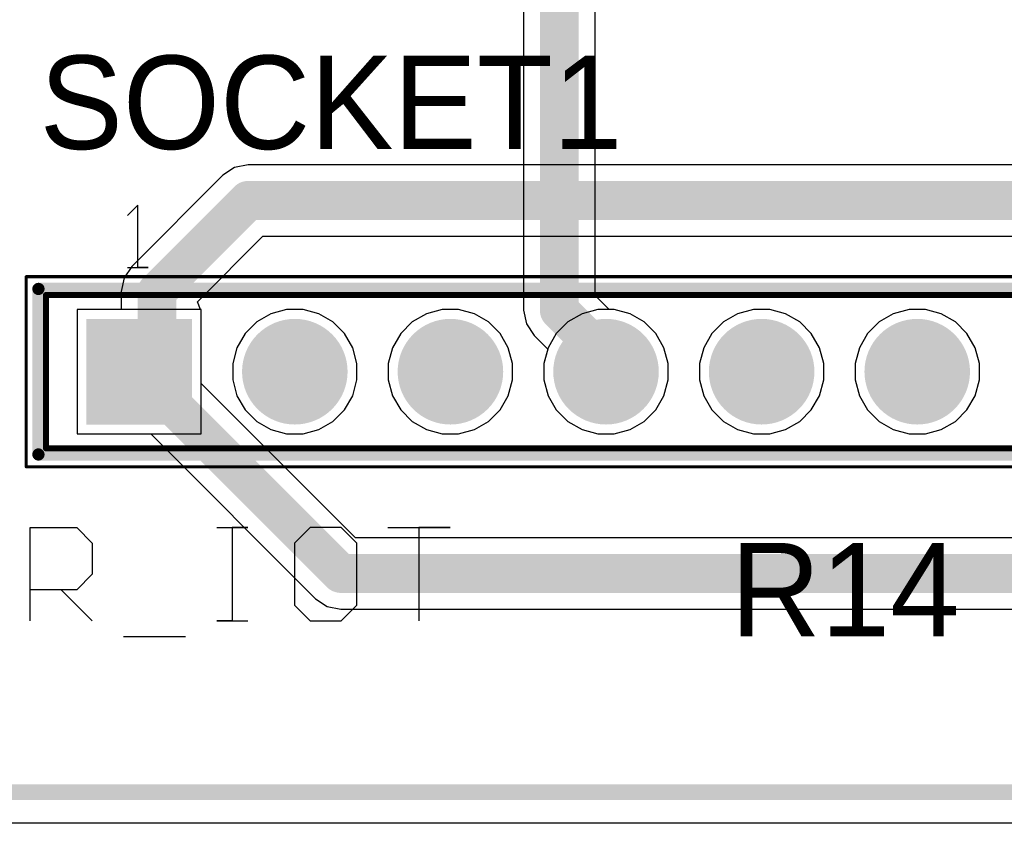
# Model space of a CAD drawing. Header units: millimetres. Extents: x 1.79 to 6.42, y 2.45 to 4.75.
# Tile 18 of 34: x 3.95 to 4.59, y 2.45 to 2.97. Entities that reach past the tile are written whole.
import ezdxf

# ---------------------------------------------------------------- set-up
doc = ezdxf.new("R2010")
doc.units = ezdxf.units.MM
doc.header["$MEASUREMENT"] = 0
for name, color, linetype in [('BottomLayer', 5, 'Continuous'), ('BottomSolder', 6, 'Continuous'), ('Mechanical13', 56, 'Continuous'), ('Mechanical15', 56, 'Continuous'), ('MultiLayer', 9, 'Continuous'), ('PadHoleLayer', 156, 'Continuous'), ('TopLayer', 1, 'Continuous'), ('TopOverlay', 2, 'Continuous'), ('TopSolder', 216, 'Continuous')]:
    doc.layers.add(name, color=color, linetype=linetype)

# ---------------------------------------------------------------- blocks, each defined once
blk = doc.blocks.new('61301611821_16')
at = {"layer": 'BottomLayer', "const_width": 0.02992}
for points in [[(-0.66496, 0, 1), (-0.63504, 0, 1)], [(-0.56496, 0, 1), (-0.53504, 0, 1)], [(-0.46496, 0, 1), (-0.43504, 0, 1)], [(-0.36496, 0, 1), (-0.33504, 0, 1)], [(-0.26496, 0, 1), (-0.23504, 0, 1)]]:
    blk.add_lwpolyline(points, format="xyb", close=True, dxfattribs=at)
at = {"layer": 'BottomLayer'}
blk.add_solid([(-0.77992, -0.02992), (-0.72008, -0.02992), (-0.77992, 0.02992), (-0.72008, 0.02992)], dxfattribs=at)
at = {"layer": 'BottomSolder', "const_width": 0.03392}
for points in [[(-0.66696, 0, 1), (-0.63304, 0, 1)], [(-0.56696, 0, 1), (-0.53304, 0, 1)], [(-0.46696, 0, 1), (-0.43304, 0, 1)], [(-0.36696, 0, 1), (-0.33304, 0, 1)], [(-0.26696, 0, 1), (-0.23304, 0, 1)]]:
    blk.add_lwpolyline(points, format="xyb", close=True, dxfattribs=at)
at = {"layer": 'BottomSolder'}
blk.add_solid([(-0.78392, -0.03392), (-0.71608, -0.03392), (-0.78392, 0.03392), (-0.71608, 0.03392)], dxfattribs=at)
at = {"layer": 'Mechanical13', "const_width": 0.00394}
for points in [[(-0.80984, -0.04921), (-0.80984, 0.04921)], [(-0.80984, 0.04921), (0.80984, 0.04921)], [(-0.80984, -0.04921), (0.80984, -0.04921)]]:
    blk.add_lwpolyline(points, dxfattribs=at)
at = {"layer": 'Mechanical13', "const_width": 0.00197}
for points in [[(-0.81083, 0.04921, 1), (-0.80886, 0.04921, 1)], [(-0.81083, 0.04921, 1), (-0.80886, 0.04921, 1)], [(-0.81083, -0.04921, 1), (-0.80886, -0.04921, 1)], [(-0.81083, -0.04921, 1), (-0.80886, -0.04921, 1)]]:
    blk.add_lwpolyline(points, format="xyb", close=True, dxfattribs=at)
at = {"layer": 'Mechanical15', "const_width": 0.00197}
for points in [[(-0.82264, -0.06102), (-0.82264, 0.06102)], [(-0.82264, 0.06102), (0.82264, 0.06102)], [(-0.82264, -0.06102), (0.82264, -0.06102)]]:
    blk.add_lwpolyline(points, dxfattribs=at)
at = {"layer": 'Mechanical15', "const_width": 0.000984}
for points in [[(-0.82313, 0.06102, 1), (-0.82215, 0.06102, 1)], [(-0.82313, 0.06102, 1), (-0.82215, 0.06102, 1)], [(-0.82313, -0.06102, 1), (-0.82215, -0.06102, 1)], [(-0.82313, -0.06102, 1), (-0.82215, -0.06102, 1)]]:
    blk.add_lwpolyline(points, format="xyb", close=True, dxfattribs=at)
at = {"layer": 'MultiLayer', "const_width": 0.02992}
for points in [[(-0.66496, 0, 1), (-0.63504, 0, 1)], [(-0.56496, 0, 1), (-0.53504, 0, 1)], [(-0.46496, 0, 1), (-0.43504, 0, 1)], [(-0.36496, 0, 1), (-0.33504, 0, 1)], [(-0.26496, 0, 1), (-0.23504, 0, 1)]]:
    blk.add_lwpolyline(points, format="xyb", close=True, dxfattribs=at)
at = {"layer": 'MultiLayer'}
blk.add_solid([(-0.77992, -0.02992), (-0.72008, -0.02992), (-0.77992, 0.02992), (-0.72008, 0.02992)], dxfattribs=at)
at = {"layer": 'PadHoleLayer', "const_width": 0.02008}
for points in [[(-0.76004, 0, 1), (-0.73996, 0, 1)], [(-0.66004, 0, 1), (-0.63996, 0, 1)], [(-0.56004, 0, 1), (-0.53996, 0, 1)], [(-0.46004, 0, 1), (-0.43996, 0, 1)], [(-0.36004, 0, 1), (-0.33996, 0, 1)], [(-0.26004, 0, 1), (-0.23996, 0, 1)]]:
    blk.add_lwpolyline(points, format="xyb", close=True, dxfattribs=at)
at = {"layer": 'TopLayer', "const_width": 0.02992}
for points in [[(-0.66496, 0, 1), (-0.63504, 0, 1)], [(-0.56496, 0, 1), (-0.53504, 0, 1)], [(-0.46496, 0, 1), (-0.43504, 0, 1)], [(-0.36496, 0, 1), (-0.33504, 0, 1)], [(-0.26496, 0, 1), (-0.23504, 0, 1)]]:
    blk.add_lwpolyline(points, format="xyb", close=True, dxfattribs=at)
at = {"layer": 'TopLayer'}
blk.add_solid([(-0.77992, -0.02992), (-0.72008, -0.02992), (-0.77992, 0.02992), (-0.72008, 0.02992)], dxfattribs=at)
at = {"layer": 'TopOverlay'}
for p, q in [((-0.75082, 0.10692), (-0.75748, 0.10025)), ((-0.75082, 0.06693), (-0.75082, 0.10692)), ((-0.75748, 0.06693), (-0.74415, 0.06693)), ((-0.74415, 0.06693), (-0.75082, 0.06693))]:
    blk.add_line(p, q, dxfattribs=at)
at = {"layer": 'TopOverlay', "const_width": 0.00787}
for points in [[(-0.81476, -0.05315), (-0.81476, 0.05315)], [(-0.81476, 0.05315), (0.81476, 0.05315)], [(-0.81476, -0.05315), (0.81476, -0.05315)]]:
    blk.add_lwpolyline(points, dxfattribs=at)
at = {"layer": 'TopOverlay', "const_width": 0.00394}
for points in [[(-0.81673, 0.05315, 1), (-0.8128, 0.05315, 1)], [(-0.81673, 0.05315, 1), (-0.8128, 0.05315, 1)], [(-0.81673, -0.05315, 1), (-0.8128, -0.05315, 1)], [(-0.81673, -0.05315, 1), (-0.8128, -0.05315, 1)]]:
    blk.add_lwpolyline(points, format="xyb", close=True, dxfattribs=at)
at = {"layer": 'TopSolder', "const_width": 0.03392}
for points in [[(-0.66696, 0, 1), (-0.63304, 0, 1)], [(-0.56696, 0, 1), (-0.53304, 0, 1)], [(-0.46696, 0, 1), (-0.43304, 0, 1)], [(-0.36696, 0, 1), (-0.33304, 0, 1)], [(-0.26696, 0, 1), (-0.23304, 0, 1)]]:
    blk.add_lwpolyline(points, format="xyb", close=True, dxfattribs=at)
at = {"layer": 'TopSolder'}
blk.add_solid([(-0.78392, -0.03392), (-0.71608, -0.03392), (-0.78392, 0.03392), (-0.71608, 0.03392)], dxfattribs=at)

msp = doc.modelspace()

# ---------------------------------------------------------------- linework, layer by layer
at = {"layer": 'BottomLayer'}
for p, q in [((4.1, 2.87294), (4.09122, 2.87119)), ((4.7905, 2.87294), (4.1, 2.87294)), ((4.09122, 2.87119), (4.08378, 2.86622)), ((4.08378, 2.86622), (4.02522, 2.80766)), ((4.06736, 2.78492), (4.1095, 2.82706)), ((4.1095, 2.82706), (4.77808, 2.82706)), ((4.02522, 2.80766), (4.02024, 2.80022)), ((4.02024, 2.80022), (4.0185, 2.79144)), ((4.0185, 2.79144), (4.0185, 2.77992)), ((4.06944, 2.77992), (4.06736, 2.78492)), ((4.0185, 2.77992), (3.99008, 2.77992)), ((3.99008, 2.77992), (3.99008, 2.70008)), ((4.06992, 2.77992), (4.06944, 2.77992)), ((4.06992, 2.73252), (4.06992, 2.77992)), ((4.12474, 2.77992), (4.11459, 2.7772)), ((4.13526, 2.77992), (4.12474, 2.77992)), ((4.14541, 2.7772), (4.13526, 2.77992)), ((4.22474, 2.77992), (4.21459, 2.7772)), ((4.23526, 2.77992), (4.22474, 2.77992)), ((4.24541, 2.7772), (4.23526, 2.77992)), ((4.32474, 2.77992), (4.31459, 2.7772)), ((4.33526, 2.77992), (4.32474, 2.77992)), ((4.34541, 2.7772), (4.33526, 2.77992)), ((4.42474, 2.77992), (4.41459, 2.7772)), ((4.43526, 2.77992), (4.42474, 2.77992)), ((4.44541, 2.7772), (4.43526, 2.77992)), ((4.52474, 2.77992), (4.51459, 2.7772)), ((4.53526, 2.77992), (4.52474, 2.77992)), ((4.54541, 2.7772), (4.53526, 2.77992)), ((4.10549, 2.77194), (4.09806, 2.76451)), ((4.11459, 2.7772), (4.10549, 2.77194)), ((4.15451, 2.77194), (4.14541, 2.7772)), ((4.16194, 2.76451), (4.15451, 2.77194)), ((4.20549, 2.77194), (4.19806, 2.76451)), ((4.21459, 2.7772), (4.20549, 2.77194)), ((4.25451, 2.77194), (4.24541, 2.7772)), ((4.26194, 2.76451), (4.25451, 2.77194)), ((4.30549, 2.77194), (4.29806, 2.76451)), ((4.31459, 2.7772), (4.30549, 2.77194)), ((4.35451, 2.77194), (4.34541, 2.7772)), ((4.36194, 2.76451), (4.35451, 2.77194)), ((4.40549, 2.77194), (4.39806, 2.76451)), ((4.41459, 2.7772), (4.40549, 2.77194)), ((4.45451, 2.77194), (4.44541, 2.7772)), ((4.46194, 2.76451), (4.45451, 2.77194)), ((4.50549, 2.77194), (4.49806, 2.76451)), ((4.51459, 2.7772), (4.50549, 2.77194)), ((4.55451, 2.77194), (4.54541, 2.7772)), ((4.56194, 2.76451), (4.55451, 2.77194)), ((4.09806, 2.76451), (4.0928, 2.75541)), ((4.1672, 2.75541), (4.16194, 2.76451)), ((4.19806, 2.76451), (4.1928, 2.75541)), ((4.2672, 2.75541), (4.26194, 2.76451)), ((4.29806, 2.76451), (4.2928, 2.75541)), ((4.3672, 2.75541), (4.36194, 2.76451)), ((4.39806, 2.76451), (4.3928, 2.75541)), ((4.4672, 2.75541), (4.46194, 2.76451)), ((4.49806, 2.76451), (4.4928, 2.75541)), ((4.5672, 2.75541), (4.56194, 2.76451)), ((4.0928, 2.75541), (4.09008, 2.74526)), ((4.16992, 2.74526), (4.1672, 2.75541)), ((4.1928, 2.75541), (4.19008, 2.74526)), ((4.26992, 2.74526), (4.2672, 2.75541)), ((4.2928, 2.75541), (4.29008, 2.74526)), ((4.36992, 2.74526), (4.3672, 2.75541)), ((4.3928, 2.75541), (4.39008, 2.74526)), ((4.46992, 2.74526), (4.4672, 2.75541)), ((4.4928, 2.75541), (4.49008, 2.74526)), ((4.56992, 2.74526), (4.5672, 2.75541)), ((4.09008, 2.74526), (4.09008, 2.73474)), ((4.16992, 2.73474), (4.16992, 2.74526)), ((4.19008, 2.74526), (4.19008, 2.73474)), ((4.26992, 2.73474), (4.26992, 2.74526)), ((4.29008, 2.74526), (4.29008, 2.73474)), ((4.36992, 2.73474), (4.36992, 2.74526)), ((4.39008, 2.74526), (4.39008, 2.73474)), ((4.46992, 2.73474), (4.46992, 2.74526)), ((4.49008, 2.74526), (4.49008, 2.73474)), ((4.56992, 2.73474), (4.56992, 2.74526)), ((4.09008, 2.73474), (4.0928, 2.72459)), ((4.1672, 2.72459), (4.16992, 2.73474)), ((4.19008, 2.73474), (4.1928, 2.72459)), ((4.2672, 2.72459), (4.26992, 2.73474)), ((4.29008, 2.73474), (4.2928, 2.72459)), ((4.3672, 2.72459), (4.36992, 2.73474)), ((4.39008, 2.73474), (4.3928, 2.72459)), ((4.4672, 2.72459), (4.46992, 2.73474)), ((4.49008, 2.73474), (4.4928, 2.72459)), ((4.5672, 2.72459), (4.56992, 2.73474)), ((4.16905, 2.63339), (4.06992, 2.73252)), ((4.0928, 2.72459), (4.09806, 2.71549)), ((4.16194, 2.71549), (4.1672, 2.72459)), ((4.1928, 2.72459), (4.19806, 2.71549)), ((4.26194, 2.71549), (4.2672, 2.72459)), ((4.2928, 2.72459), (4.29806, 2.71549)), ((4.36194, 2.71549), (4.3672, 2.72459)), ((4.3928, 2.72459), (4.39806, 2.71549)), ((4.46194, 2.71549), (4.4672, 2.72459)), ((4.4928, 2.72459), (4.49806, 2.71549)), ((4.56194, 2.71549), (4.5672, 2.72459)), ((4.09806, 2.71549), (4.10549, 2.70806)), ((4.15451, 2.70806), (4.16194, 2.71549)), ((4.19806, 2.71549), (4.20549, 2.70806)), ((4.25451, 2.70806), (4.26194, 2.71549)), ((4.29806, 2.71549), (4.30549, 2.70806)), ((4.35451, 2.70806), (4.36194, 2.71549)), ((4.39806, 2.71549), (4.40549, 2.70806)), ((4.45451, 2.70806), (4.46194, 2.71549)), ((4.49806, 2.71549), (4.50549, 2.70806)), ((4.55451, 2.70806), (4.56194, 2.71549)), ((4.10549, 2.70806), (4.11459, 2.7028)), ((4.11459, 2.7028), (4.12474, 2.70008)), ((4.13526, 2.70008), (4.14541, 2.7028)), ((4.14541, 2.7028), (4.15451, 2.70806)), ((4.20549, 2.70806), (4.21459, 2.7028)), ((4.21459, 2.7028), (4.22474, 2.70008)), ((4.23526, 2.70008), (4.24541, 2.7028)), ((4.24541, 2.7028), (4.25451, 2.70806)), ((4.30549, 2.70806), (4.31459, 2.7028)), ((4.31459, 2.7028), (4.32474, 2.70008)), ((4.33526, 2.70008), (4.34541, 2.7028)), ((4.34541, 2.7028), (4.35451, 2.70806)), ((4.40549, 2.70806), (4.41459, 2.7028)), ((4.41459, 2.7028), (4.42474, 2.70008)), ((4.43526, 2.70008), (4.44541, 2.7028)), ((4.44541, 2.7028), (4.45451, 2.70806)), ((4.50549, 2.70806), (4.51459, 2.7028)), ((4.51459, 2.7028), (4.52474, 2.70008)), ((4.53526, 2.70008), (4.54541, 2.7028)), ((4.54541, 2.7028), (4.55451, 2.70806)), ((3.99008, 2.70008), (4.03748, 2.70008)), ((4.03748, 2.70008), (4.14333, 2.59423)), ((4.12474, 2.70008), (4.13526, 2.70008)), ((4.22474, 2.70008), (4.23526, 2.70008)), ((4.32474, 2.70008), (4.33526, 2.70008)), ((4.42474, 2.70008), (4.43526, 2.70008)), ((4.52474, 2.70008), (4.53526, 2.70008)), ((4.60027, 2.63339), (4.16905, 2.63339)), ((4.14333, 2.59423), (4.15077, 2.58926)), ((4.15077, 2.58926), (4.15955, 2.58751)), ((4.15955, 2.58751), (4.59962, 2.58751)), ((6.15, 2.45), (3.4, 2.45))]:
    msp.add_line(p, q, dxfattribs=at)
at = {"layer": 'BottomLayer', "const_width": 0.025}
for points in [[(4.04144, 2.79144), (4.1, 2.85)], [(4.1, 2.85), (4.8, 2.85)], [(4.04144, 2.75144), (4.04144, 2.79144)], [(4.03, 2.74), (4.04144, 2.75144)], [(4.03, 2.74), (4.15955, 2.61045)], [(4.15955, 2.61045), (4.62955, 2.61045)]]:
    msp.add_lwpolyline(points, dxfattribs=at)
at = {"layer": 'BottomLayer', "const_width": 0.0125}
for points in [[(4.09375, 2.85, 1), (4.10625, 2.85, 1)], [(4.09375, 2.85, 1), (4.10625, 2.85, 1)], [(4.03519, 2.79144, 1), (4.04769, 2.79144, 1)], [(4.03519, 2.79144, 1), (4.04769, 2.79144, 1)], [(4.03519, 2.75144, 1), (4.04769, 2.75144, 1)], [(4.03519, 2.75144, 1), (4.04769, 2.75144, 1)], [(4.02375, 2.74, 1), (4.03625, 2.74, 1)], [(4.02375, 2.74, 1), (4.03625, 2.74, 1)], [(4.1533, 2.61045, 1), (4.1658, 2.61045, 1)], [(4.1533, 2.61045, 1), (4.1658, 2.61045, 1)]]:
    msp.add_lwpolyline(points, format="xyb", close=True, dxfattribs=at)
at = {"layer": 'TopLayer'}
for p, q in [((4.27706, 3.01988), (4.27706, 2.77943)), ((4.32294, 2.78893), (4.32294, 3.01988)), ((4.33195, 2.77992), (4.32294, 2.78893)), ((4.06992, 2.77992), (3.99008, 2.77992)), ((3.99008, 2.77992), (3.99008, 2.70008)), ((4.06992, 2.70008), (4.06992, 2.77992)), ((4.12474, 2.77992), (4.11459, 2.7772)), ((4.13526, 2.77992), (4.12474, 2.77992)), ((4.14541, 2.7772), (4.13526, 2.77992)), ((4.22474, 2.77992), (4.21459, 2.7772)), ((4.23526, 2.77992), (4.22474, 2.77992)), ((4.24541, 2.7772), (4.23526, 2.77992)), ((4.27706, 2.77943), (4.27881, 2.77065)), ((4.33526, 2.77992), (4.33195, 2.77992)), ((4.34541, 2.7772), (4.33526, 2.77992)), ((4.42474, 2.77992), (4.41459, 2.7772)), ((4.43526, 2.77992), (4.42474, 2.77992)), ((4.44541, 2.7772), (4.43526, 2.77992)), ((4.52474, 2.77992), (4.51459, 2.7772)), ((4.53526, 2.77992), (4.52474, 2.77992)), ((4.54541, 2.7772), (4.53526, 2.77992)), ((4.10549, 2.77194), (4.09806, 2.76451)), ((4.11459, 2.7772), (4.10549, 2.77194)), ((4.15451, 2.77194), (4.14541, 2.7772)), ((4.16194, 2.76451), (4.15451, 2.77194)), ((4.20549, 2.77194), (4.19806, 2.76451)), ((4.21459, 2.7772), (4.20549, 2.77194)), ((4.25451, 2.77194), (4.24541, 2.7772)), ((4.26194, 2.76451), (4.25451, 2.77194)), ((4.35451, 2.77194), (4.34541, 2.7772)), ((4.36194, 2.76451), (4.35451, 2.77194)), ((4.40549, 2.77194), (4.39806, 2.76451)), ((4.41459, 2.7772), (4.40549, 2.77194)), ((4.45451, 2.77194), (4.44541, 2.7772)), ((4.46194, 2.76451), (4.45451, 2.77194)), ((4.50549, 2.77194), (4.49806, 2.76451)), ((4.51459, 2.7772), (4.50549, 2.77194)), ((4.55451, 2.77194), (4.54541, 2.7772)), ((4.56194, 2.76451), (4.55451, 2.77194)), ((4.27881, 2.77065), (4.28378, 2.76321)), ((4.09806, 2.76451), (4.0928, 2.75541)), ((4.1672, 2.75541), (4.16194, 2.76451)), ((4.19806, 2.76451), (4.1928, 2.75541)), ((4.2672, 2.75541), (4.26194, 2.76451)), ((4.28378, 2.76321), (4.29254, 2.75444)), ((4.3672, 2.75541), (4.36194, 2.76451)), ((4.39806, 2.76451), (4.3928, 2.75541)), ((4.4672, 2.75541), (4.46194, 2.76451)), ((4.49806, 2.76451), (4.4928, 2.75541)), ((4.5672, 2.75541), (4.56194, 2.76451)), ((4.0928, 2.75541), (4.09008, 2.74526)), ((4.16992, 2.74526), (4.1672, 2.75541)), ((4.1928, 2.75541), (4.19008, 2.74526)), ((4.26992, 2.74526), (4.2672, 2.75541)), ((4.29254, 2.75444), (4.29008, 2.74526)), ((4.36992, 2.74526), (4.3672, 2.75541)), ((4.3928, 2.75541), (4.39008, 2.74526)), ((4.46992, 2.74526), (4.4672, 2.75541)), ((4.4928, 2.75541), (4.49008, 2.74526)), ((4.56992, 2.74526), (4.5672, 2.75541)), ((4.09008, 2.74526), (4.09008, 2.73474)), ((4.16992, 2.73474), (4.16992, 2.74526)), ((4.19008, 2.74526), (4.19008, 2.73474)), ((4.26992, 2.73474), (4.26992, 2.74526)), ((4.29008, 2.74526), (4.29008, 2.73474)), ((4.36992, 2.73474), (4.36992, 2.74526)), ((4.39008, 2.74526), (4.39008, 2.73474)), ((4.46992, 2.73474), (4.46992, 2.74526)), ((4.49008, 2.74526), (4.49008, 2.73474)), ((4.56992, 2.73474), (4.56992, 2.74526)), ((4.09008, 2.73474), (4.0928, 2.72459)), ((4.1672, 2.72459), (4.16992, 2.73474)), ((4.19008, 2.73474), (4.1928, 2.72459)), ((4.2672, 2.72459), (4.26992, 2.73474)), ((4.29008, 2.73474), (4.2928, 2.72459)), ((4.3672, 2.72459), (4.36992, 2.73474)), ((4.39008, 2.73474), (4.3928, 2.72459)), ((4.4672, 2.72459), (4.46992, 2.73474)), ((4.49008, 2.73474), (4.4928, 2.72459)), ((4.5672, 2.72459), (4.56992, 2.73474)), ((4.0928, 2.72459), (4.09806, 2.71549)), ((4.16194, 2.71549), (4.1672, 2.72459)), ((4.1928, 2.72459), (4.19806, 2.71549)), ((4.26194, 2.71549), (4.2672, 2.72459)), ((4.2928, 2.72459), (4.29806, 2.71549)), ((4.36194, 2.71549), (4.3672, 2.72459)), ((4.3928, 2.72459), (4.39806, 2.71549)), ((4.46194, 2.71549), (4.4672, 2.72459)), ((4.4928, 2.72459), (4.49806, 2.71549)), ((4.56194, 2.71549), (4.5672, 2.72459)), ((4.09806, 2.71549), (4.10549, 2.70806)), ((4.15451, 2.70806), (4.16194, 2.71549)), ((4.19806, 2.71549), (4.20549, 2.70806)), ((4.25451, 2.70806), (4.26194, 2.71549)), ((4.29806, 2.71549), (4.30549, 2.70806)), ((4.35451, 2.70806), (4.36194, 2.71549)), ((4.39806, 2.71549), (4.40549, 2.70806)), ((4.45451, 2.70806), (4.46194, 2.71549)), ((4.49806, 2.71549), (4.50549, 2.70806)), ((4.55451, 2.70806), (4.56194, 2.71549)), ((4.10549, 2.70806), (4.11459, 2.7028)), ((4.11459, 2.7028), (4.12474, 2.70008)), ((4.13526, 2.70008), (4.14541, 2.7028)), ((4.14541, 2.7028), (4.15451, 2.70806)), ((4.20549, 2.70806), (4.21459, 2.7028)), ((4.21459, 2.7028), (4.22474, 2.70008)), ((4.23526, 2.70008), (4.24541, 2.7028)), ((4.24541, 2.7028), (4.25451, 2.70806)), ((4.30549, 2.70806), (4.31459, 2.7028)), ((4.31459, 2.7028), (4.32474, 2.70008)), ((4.33526, 2.70008), (4.34541, 2.7028)), ((4.34541, 2.7028), (4.35451, 2.70806)), ((4.40549, 2.70806), (4.41459, 2.7028)), ((4.41459, 2.7028), (4.42474, 2.70008)), ((4.43526, 2.70008), (4.44541, 2.7028)), ((4.44541, 2.7028), (4.45451, 2.70806)), ((4.50549, 2.70806), (4.51459, 2.7028)), ((4.51459, 2.7028), (4.52474, 2.70008)), ((4.53526, 2.70008), (4.54541, 2.7028)), ((4.54541, 2.7028), (4.55451, 2.70806)), ((3.99008, 2.70008), (4.06992, 2.70008)), ((4.12474, 2.70008), (4.13526, 2.70008)), ((4.22474, 2.70008), (4.23526, 2.70008)), ((4.32474, 2.70008), (4.33526, 2.70008)), ((4.42474, 2.70008), (4.43526, 2.70008)), ((4.52474, 2.70008), (4.53526, 2.70008)), ((6.15, 2.45), (3.4, 2.45))]:
    msp.add_line(p, q, dxfattribs=at)
at = {"layer": 'TopLayer', "const_width": 0.025}
for points in [[(4.3, 2.77943), (4.3, 3.05)], [(4.3, 2.77943), (4.33, 2.74943)], [(4.33, 2.74), (4.33, 2.74943)]]:
    msp.add_lwpolyline(points, dxfattribs=at)
at = {"layer": 'TopLayer', "const_width": 0.0125}
for points in [[(4.29375, 2.77943, 1), (4.30625, 2.77943, 1)], [(4.29375, 2.77943, 1), (4.30625, 2.77943, 1)], [(4.32375, 2.74943, 1), (4.33625, 2.74943, 1)], [(4.32375, 2.74943, 1), (4.33625, 2.74943, 1)], [(4.32375, 2.74, 1), (4.33625, 2.74, 1)]]:
    msp.add_lwpolyline(points, format="xyb", close=True, dxfattribs=at)
at = {"layer": 'TopOverlay'}
for p, q in [((3.95983, 2.58), (3.95983, 2.63998)), ((3.95983, 2.63998), (3.98982, 2.63998)), ((3.98982, 2.63998), (3.99981, 2.62998)), ((4.07979, 2.63998), (4.09978, 2.63998)), ((4.09978, 2.63998), (4.08978, 2.63998)), ((4.08978, 2.63998), (4.08978, 2.58)), ((4.13977, 2.63998), (4.12977, 2.62998)), ((4.15976, 2.63998), (4.13977, 2.63998)), ((4.16976, 2.62998), (4.15976, 2.63998)), ((4.18975, 2.63998), (4.22974, 2.63998)), ((4.22974, 2.63998), (4.20974, 2.63998)), ((4.20974, 2.63998), (4.20974, 2.58)), ((3.99981, 2.62998), (3.99981, 2.60999)), ((4.12977, 2.62998), (4.12977, 2.58999)), ((4.16976, 2.58999), (4.16976, 2.62998)), ((3.99981, 2.60999), (3.98982, 2.59999)), ((3.98982, 2.59999), (3.95983, 2.59999)), ((3.97982, 2.59999), (3.99981, 2.58)), ((4.12977, 2.58999), (4.13977, 2.58)), ((4.15976, 2.58), (4.16976, 2.58999)), ((4.08978, 2.58), (4.07979, 2.58)), ((4.07979, 2.58), (4.09978, 2.58)), ((4.13977, 2.58), (4.15976, 2.58)), ((4.01981, 2.57), (4.05979, 2.57))]:
    msp.add_line(p, q, dxfattribs=at)
at = {"layer": 'TopOverlay', "const_width": 0.01}
msp.add_lwpolyline([(3.47, 2.47), (6.13, 2.47)], dxfattribs=at)

# ---------------------------------------------------------------- block references
msp.add_blockref('61301611821_16', (4.78, 2.74))

# ---------------------------------------------------------------- texts
at = {"layer": 'TopOverlay'}
for s, p in [('SOCKET1', (3.966, 2.883)), ('R14', (4.41, 2.57))]:
    msp.add_text(s, height=0.06, dxfattribs=at).set_placement(p)

doc.saveas('drawing.dxf')
